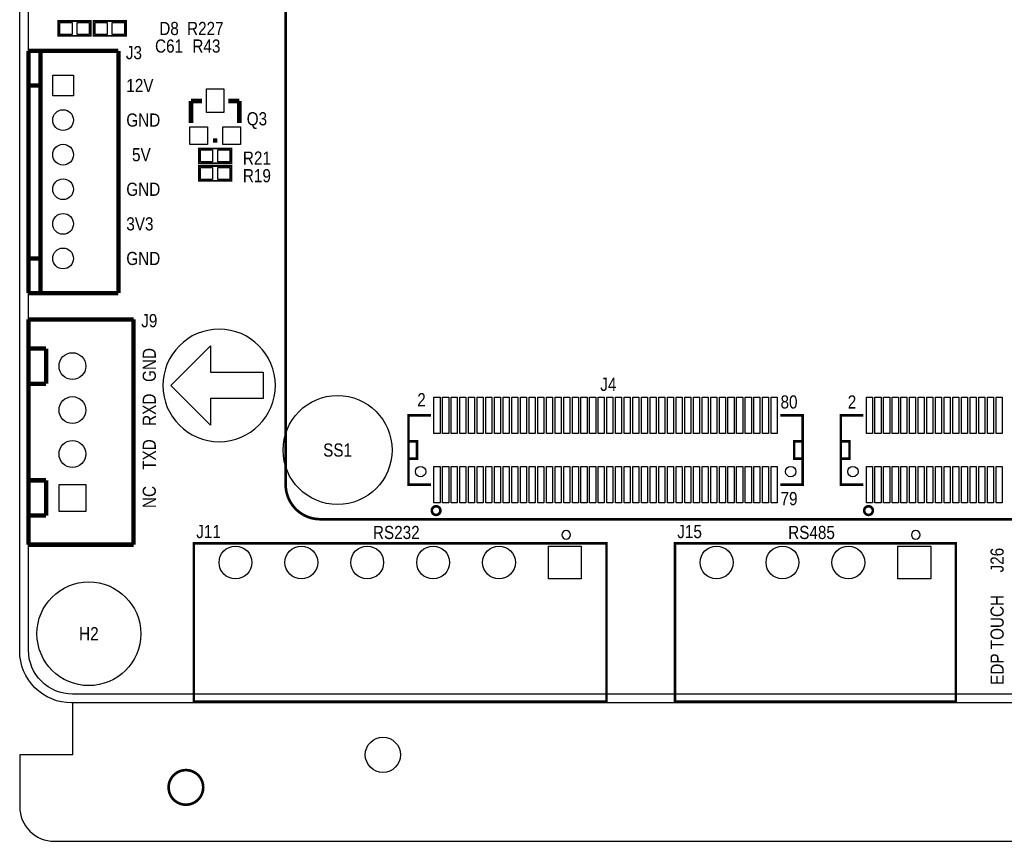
# Model space of a CAD drawing. Extents: x 0 to 137, y -8 to 92.
# Tile 1 of 11: x 0 to 57, y -8 to 39. Entities that reach past the tile are written whole.
import ezdxf
from ezdxf.enums import TextEntityAlignment as Align

# ---------------------------------------------------------------- set-up
doc = ezdxf.new("R2010")
doc.units = 0
for name, color, linetype in [('BG_OUTLINE', 3, 'CONTINUOUS'), ('BG_SILKSCREEN_TOP', 40, 'CONTINUOUS'), ('PG_SILKSCREEN_TOP', 254, 'CONTINUOUS'), ('PIN_SOLDERMASK_TOP', 12, 'CONTINUOUS'), ('RD_SILKSCREEN_TOP', 20, 'CONTINUOUS'), ('RKI_ALL', 2, 'CONTINUOUS')]:
    doc.layers.add(name, color=color, linetype=linetype)

msp = doc.modelspace()

# ---------------------------------------------------------------- linework, layer by layer
at = {"layer": 'BG_OUTLINE'}
msp.add_lwpolyline([(2.999994, 81.999836), (133.999732, 81.999836, -0.414214), (136.999726, 78.999842), (136.999726, 2.999994, -0.414214), (133.999732, 0), (2.999994, 0, -0.414214), (0, 2.999994), (0, 78.999842, -0.414214)], format="xyb", close=True, dxfattribs=at)
msp.add_lwpolyline([(3.048, 0), (3.048, -2.999994), (0, -2.999994), (0, -5.999988, 0.414214), (1.999996, -7.999984), (134.99973, -7.999984, 0.414214), (136.999726, -5.999988), (136.999726, -2.999994), (133.999732, -2.999994), (133.999732, 0)], format="xyb", dxfattribs=at)
at = {"layer": 'BG_OUTLINE', "const_width": 0.1524}
msp.add_lwpolyline([(10.61085, -4.883912, 1), (8.610854, -4.883912, 1), (10.61085, -4.883912)], format="xyb", dxfattribs=at)
at = {"layer": 'BG_SILKSCREEN_TOP', "const_width": 0.1524}
for points in [[(15.379954, 53.618892), (15.379954, 12.618974)], [(17.37995, 10.618978), (75.379834, 10.618978)]]:
    msp.add_lwpolyline(points, dxfattribs=at)
at = {"layer": 'BG_SILKSCREEN_TOP'}
msp.add_lwpolyline([(14.785645, 18.351754, 1), (8.280095, 18.351754, 1)], format="xyb", close=True, dxfattribs=at)
msp.add_lwpolyline([(14.07287, 19.113754), (14.07287, 17.589754), (11.02487, 17.589754), (11.02487, 16.065754), (8.73887, 18.351754), (11.02487, 20.637754), (11.02487, 19.113754)], close=True, dxfattribs=at)
at = {"layer": 'BG_SILKSCREEN_TOP', "const_width": 0.1524}
msp.add_lwpolyline([(15.379954, 12.618974, 0.414214), (17.37995, 10.618978)], format="xyb", dxfattribs=at)
at = {"layer": 'PG_SILKSCREEN_TOP'}
for points, const_width in [([(4.1148, 38.5572), (2.2352, 38.5572), (2.2352, 39.4208), (4.1148, 39.4208), (4.1148, 38.5572)], 0.1016), ([(4.2672, 39.4208), (6.1468, 39.4208), (6.1468, 38.5572), (4.2672, 38.5572), (4.2672, 39.4208)], 0.1016), ([(0.508, 37.694108), (0.508, 23.694085)], 0.254), ([(5.707888, 37.694108), (0.508, 37.694108)], 0.254), ([(1.207999, 37.694108), (1.207999, 23.694085)], 0.254), ([(5.707888, 23.694085), (5.707888, 37.694108)], 0.254), ([(1.207999, 35.694087), (0.508, 35.694087)], 0.254), ([(10.541, 34.798), (9.906, 34.798)], 0.254), ([(9.906, 34.798), (9.906, 33.528)], 0.254), ([(12.065, 34.798), (12.7, 34.798)], 0.254), ([(12.7, 34.798), (12.7, 33.528)], 0.254), ([(11.176, 32.512), (11.43, 32.512)], 0.254), ([(10.3632, 32.0548), (12.2428, 32.0548), (12.2428, 31.1912), (10.3632, 31.1912), (10.3632, 32.0548)], 0.1016), ([(12.2428, 30.1752), (10.3632, 30.1752), (10.3632, 31.0388), (12.2428, 31.0388), (12.2428, 30.1752)], 0.1016), ([(1.207999, 25.694107), (0.508, 25.694107)], 0.254), ([(0.508, 23.694085), (5.707888, 23.694085)], 0.254), ([(0.508, 22.170136), (6.587998, 22.170136)], 0.254), ([(0.508, 9.150147), (0.508, 22.170136)], 0.254), ([(6.587998, 22.170136), (6.587998, 9.150147)], 0.254), ([(0.508, 20.486141), (0.508, 18.454141)], 0.254), ([(1.524, 20.486141), (0.508, 20.486141)], 0.254), ([(1.524, 18.454141), (1.524, 20.486141)], 0.254), ([(0.508, 18.454141), (1.524, 18.454141)], 0.254), ([(23.77981, 16.618966), (22.479813, 16.618966), (22.479813, 12.618974), (23.77981, 12.618974)], 0.150012), ([(43.979821, 16.618966), (45.279818, 16.618966), (45.279818, 12.618974), (43.979821, 12.618974)], 0.150012), ([(48.779963, 16.618966), (47.479966, 16.618966), (47.479966, 12.618974), (48.779963, 12.618974)], 0.150012), ([(22.479813, 14.61897), (22.479813, 14.118971), (22.979812, 14.118971), (22.979812, 15.118969), (22.479813, 15.118969)], 0.150012), ([(45.279818, 14.61897), (45.279818, 14.118971), (44.779819, 14.118971), (44.779819, 15.118969), (45.279818, 15.118969)], 0.150012), ([(47.479966, 14.61897), (47.479966, 14.118971), (47.979965, 14.118971), (47.979965, 15.118969), (47.479966, 15.118969)], 0.150012), ([(0.508, 12.866141), (0.508, 10.834141)], 0.254), ([(1.524, 12.866141), (0.508, 12.866141)], 0.254), ([(1.524, 10.834141), (1.524, 12.866141)], 0.254), ([(0.508, 10.834141), (1.524, 10.834141)], 0.254), ([(6.587998, 9.150147), (0.508, 9.150147)], 0.254), ([(10.069957, 9.218981), (33.929955, 9.218981), (33.929955, 0.068986), (10.069957, 0.068986), (10.069957, 9.218981)], 0.150012), ([(37.889891, 9.218981), (54.129889, 9.218981), (54.129889, 0.068986), (37.889891, 0.068986), (37.889891, 9.218981)], 0.150012)]:
    msp.add_lwpolyline(points, dxfattribs=dict(at, const_width=const_width))
at = {"layer": 'PG_SILKSCREEN_TOP', "const_width": 0.150012}
for points in [[(24.329822, 11.118977, 1.000023), (23.829797, 11.118952, 0.999977), (24.329822, 11.118977)], [(49.329975, 11.118977, 1.000023), (48.829951, 11.118952, 0.999977), (49.329975, 11.118977)]]:
    msp.add_lwpolyline(points, format="xyb", dxfattribs=at)
at = {"layer": 'PG_SILKSCREEN_TOP'}
for points in [[(31.849974, 9.71898, 1), (31.349938, 9.718986, 1)], [(52.059891, 9.71898, 1), (51.55989, 9.718986, 1)]]:
    msp.add_lwpolyline(points, format="xyb", close=True, dxfattribs=at)
at = {"layer": 'PIN_SOLDERMASK_TOP'}
for points in [[(3.025623, 39.339495), (3.025623, 38.638505), (2.324633, 38.638505), (2.324633, 39.339495)], [(4.025367, 39.339495), (4.025367, 38.638505), (3.324377, 38.638505), (3.324377, 39.339495)], [(4.356633, 38.638505), (4.356633, 39.339495), (5.057623, 39.339495), (5.057623, 38.638505)], [(5.356377, 38.638505), (5.356377, 39.339495), (6.057367, 39.339495), (6.057367, 38.638505)], [(1.907997, 36.294085), (3.107995, 36.294085), (3.107995, 35.094088), (1.907997, 35.094088)], [(10.795762, 34.138362), (10.795762, 35.508438), (11.810238, 35.508438), (11.810238, 34.138362)], [(9.843262, 32.284162), (9.843262, 33.298638), (10.857738, 33.298638), (10.857738, 32.284162)], [(11.748262, 32.284162), (11.748262, 33.298638), (12.762738, 33.298638), (12.762738, 32.284162)], [(10.452633, 31.272505), (10.452633, 31.973495), (11.153623, 31.973495), (11.153623, 31.272505)], [(11.452377, 31.272505), (11.452377, 31.973495), (12.153367, 31.973495), (12.153367, 31.272505)], [(11.153623, 30.957495), (11.153623, 30.256505), (10.452633, 30.256505), (10.452633, 30.957495)], [(12.153367, 30.957495), (12.153367, 30.256505), (11.452377, 30.256505), (11.452377, 30.957495)], [(23.954816, 15.568955), (23.954816, 17.668951), (24.304828, 17.668951), (24.304828, 15.568955)], [(24.454815, 15.568955), (24.454815, 17.668951), (24.804827, 17.668951), (24.804827, 15.568955)], [(24.954814, 15.568955), (24.954814, 17.668951), (25.304826, 17.668951), (25.304826, 15.568955)], [(25.454813, 15.568955), (25.454813, 17.668951), (25.804825, 17.668951), (25.804825, 15.568955)], [(25.954812, 15.568955), (25.954812, 17.668951), (26.304824, 17.668951), (26.304824, 15.568955)], [(26.454811, 15.568955), (26.454811, 17.668951), (26.804823, 17.668951), (26.804823, 15.568955)], [(26.95481, 15.568955), (26.95481, 17.668951), (27.304822, 17.668951), (27.304822, 15.568955)], [(27.454809, 15.568955), (27.454809, 17.668951), (27.804821, 17.668951), (27.804821, 15.568955)], [(27.954808, 15.568955), (27.954808, 17.668951), (28.30482, 17.668951), (28.30482, 15.568955)], [(28.454807, 15.568955), (28.454807, 17.668951), (28.804819, 17.668951), (28.804819, 15.568955)], [(28.954806, 15.568955), (28.954806, 17.668951), (29.304818, 17.668951), (29.304818, 15.568955)], [(29.454805, 15.568955), (29.454805, 17.668951), (29.804817, 17.668951), (29.804817, 15.568955)], [(29.954804, 15.568955), (29.954804, 17.668951), (30.304816, 17.668951), (30.304816, 15.568955)], [(30.454803, 15.568955), (30.454803, 17.668951), (30.804815, 17.668951), (30.804815, 15.568955)], [(30.954802, 15.568955), (30.954802, 17.668951), (31.304814, 17.668951), (31.304814, 15.568955)], [(31.454801, 15.568955), (31.454801, 17.668951), (31.804813, 17.668951), (31.804813, 15.568955)], [(31.9548, 15.568955), (31.9548, 17.668951), (32.304812, 17.668951), (32.304812, 15.568955)], [(32.454799, 15.568955), (32.454799, 17.668951), (32.804811, 17.668951), (32.804811, 15.568955)], [(32.954798, 15.568955), (32.954798, 17.668951), (33.30481, 17.668951), (33.30481, 15.568955)], [(33.454797, 15.568955), (33.454797, 17.668951), (33.804809, 17.668951), (33.804809, 15.568955)], [(33.954822, 15.568955), (33.954822, 17.668951), (34.304834, 17.668951), (34.304834, 15.568955)], [(34.454821, 15.568955), (34.454821, 17.668951), (34.804833, 17.668951), (34.804833, 15.568955)], [(34.95482, 15.568955), (34.95482, 17.668951), (35.304832, 17.668951), (35.304832, 15.568955)], [(35.454819, 15.568955), (35.454819, 17.668951), (35.804831, 17.668951), (35.804831, 15.568955)], [(35.954818, 15.568955), (35.954818, 17.668951), (36.30483, 17.668951), (36.30483, 15.568955)], [(36.454817, 15.568955), (36.454817, 17.668951), (36.804829, 17.668951), (36.804829, 15.568955)], [(36.954816, 15.568955), (36.954816, 17.668951), (37.304828, 17.668951), (37.304828, 15.568955)], [(37.454815, 15.568955), (37.454815, 17.668951), (37.804827, 17.668951), (37.804827, 15.568955)], [(37.954814, 15.568955), (37.954814, 17.668951), (38.304826, 17.668951), (38.304826, 15.568955)], [(38.454813, 15.568955), (38.454813, 17.668951), (38.804825, 17.668951), (38.804825, 15.568955)], [(38.954812, 15.568955), (38.954812, 17.668951), (39.304824, 17.668951), (39.304824, 15.568955)], [(39.454811, 15.568955), (39.454811, 17.668951), (39.804823, 17.668951), (39.804823, 15.568955)], [(39.95481, 15.568955), (39.95481, 17.668951), (40.304822, 17.668951), (40.304822, 15.568955)], [(40.454809, 15.568955), (40.454809, 17.668951), (40.804821, 17.668951), (40.804821, 15.568955)], [(40.954808, 15.568955), (40.954808, 17.668951), (41.30482, 17.668951), (41.30482, 15.568955)], [(41.454807, 15.568955), (41.454807, 17.668951), (41.804819, 17.668951), (41.804819, 15.568955)], [(41.954806, 15.568955), (41.954806, 17.668951), (42.304818, 17.668951), (42.304818, 15.568955)], [(42.454805, 15.568955), (42.454805, 17.668951), (42.804817, 17.668951), (42.804817, 15.568955)], [(42.954804, 15.568955), (42.954804, 17.668951), (43.304816, 17.668951), (43.304816, 15.568955)], [(43.454803, 15.568955), (43.454803, 17.668951), (43.804815, 17.668951), (43.804815, 15.568955)], [(48.954969, 15.568955), (48.954969, 17.668951), (49.304981, 17.668951), (49.304981, 15.568955)], [(49.454968, 15.568955), (49.454968, 17.668951), (49.80498, 17.668951), (49.80498, 15.568955)], [(49.954967, 15.568955), (49.954967, 17.668951), (50.304979, 17.668951), (50.304979, 15.568955)], [(50.454966, 15.568955), (50.454966, 17.668951), (50.804978, 17.668951), (50.804978, 15.568955)], [(50.954965, 15.568955), (50.954965, 17.668951), (51.304977, 17.668951), (51.304977, 15.568955)], [(51.454964, 15.568955), (51.454964, 17.668951), (51.804976, 17.668951), (51.804976, 15.568955)], [(51.954963, 15.568955), (51.954963, 17.668951), (52.304975, 17.668951), (52.304975, 15.568955)], [(52.454962, 15.568955), (52.454962, 17.668951), (52.804974, 17.668951), (52.804974, 15.568955)], [(52.954961, 15.568955), (52.954961, 17.668951), (53.304973, 17.668951), (53.304973, 15.568955)], [(53.45496, 15.568955), (53.45496, 17.668951), (53.804972, 17.668951), (53.804972, 15.568955)], [(53.954959, 15.568955), (53.954959, 17.668951), (54.304971, 17.668951), (54.304971, 15.568955)], [(54.454958, 15.568955), (54.454958, 17.668951), (54.80497, 17.668951), (54.80497, 15.568955)], [(54.954957, 15.568955), (54.954957, 17.668951), (55.304969, 17.668951), (55.304969, 15.568955)], [(55.454956, 15.568955), (55.454956, 17.668951), (55.804968, 17.668951), (55.804968, 15.568955)], [(55.954955, 15.568955), (55.954955, 17.668951), (56.304967, 17.668951), (56.304967, 15.568955)], [(56.454954, 15.568955), (56.454954, 17.668951), (56.804966, 17.668951), (56.804966, 15.568955)], [(23.954816, 11.568963), (23.954816, 13.668959), (24.304828, 13.668959), (24.304828, 11.568963)], [(24.454815, 11.568963), (24.454815, 13.668959), (24.804827, 13.668959), (24.804827, 11.568963)], [(24.954814, 11.568963), (24.954814, 13.668959), (25.304826, 13.668959), (25.304826, 11.568963)], [(25.454813, 11.568963), (25.454813, 13.668959), (25.804825, 13.668959), (25.804825, 11.568963)], [(25.954812, 11.568963), (25.954812, 13.668959), (26.304824, 13.668959), (26.304824, 11.568963)], [(26.454811, 11.568963), (26.454811, 13.668959), (26.804823, 13.668959), (26.804823, 11.568963)], [(26.95481, 11.568963), (26.95481, 13.668959), (27.304822, 13.668959), (27.304822, 11.568963)], [(27.454809, 11.568963), (27.454809, 13.668959), (27.804821, 13.668959), (27.804821, 11.568963)], [(27.954808, 11.568963), (27.954808, 13.668959), (28.30482, 13.668959), (28.30482, 11.568963)], [(28.454807, 11.568963), (28.454807, 13.668959), (28.804819, 13.668959), (28.804819, 11.568963)], [(28.954806, 11.568963), (28.954806, 13.668959), (29.304818, 13.668959), (29.304818, 11.568963)], [(29.454805, 11.568963), (29.454805, 13.668959), (29.804817, 13.668959), (29.804817, 11.568963)], [(29.954804, 11.568963), (29.954804, 13.668959), (30.304816, 13.668959), (30.304816, 11.568963)], [(30.454803, 11.568963), (30.454803, 13.668959), (30.804815, 13.668959), (30.804815, 11.568963)], [(30.954802, 11.568963), (30.954802, 13.668959), (31.304814, 13.668959), (31.304814, 11.568963)], [(31.454801, 11.568963), (31.454801, 13.668959), (31.804813, 13.668959), (31.804813, 11.568963)], [(31.9548, 11.568963), (31.9548, 13.668959), (32.304812, 13.668959), (32.304812, 11.568963)], [(32.454799, 11.568963), (32.454799, 13.668959), (32.804811, 13.668959), (32.804811, 11.568963)], [(32.954798, 11.568963), (32.954798, 13.668959), (33.30481, 13.668959), (33.30481, 11.568963)], [(33.454797, 11.568963), (33.454797, 13.668959), (33.804809, 13.668959), (33.804809, 11.568963)], [(33.954822, 11.568963), (33.954822, 13.668959), (34.304834, 13.668959), (34.304834, 11.568963)], [(34.454821, 11.568963), (34.454821, 13.668959), (34.804833, 13.668959), (34.804833, 11.568963)], [(34.95482, 11.568963), (34.95482, 13.668959), (35.304832, 13.668959), (35.304832, 11.568963)], [(35.454819, 11.568963), (35.454819, 13.668959), (35.804831, 13.668959), (35.804831, 11.568963)], [(35.954818, 11.568963), (35.954818, 13.668959), (36.30483, 13.668959), (36.30483, 11.568963)], [(36.454817, 11.568963), (36.454817, 13.668959), (36.804829, 13.668959), (36.804829, 11.568963)], [(36.954816, 11.568963), (36.954816, 13.668959), (37.304828, 13.668959), (37.304828, 11.568963)], [(37.454815, 11.568963), (37.454815, 13.668959), (37.804827, 13.668959), (37.804827, 11.568963)], [(37.954814, 11.568963), (37.954814, 13.668959), (38.304826, 13.668959), (38.304826, 11.568963)], [(38.454813, 11.568963), (38.454813, 13.668959), (38.804825, 13.668959), (38.804825, 11.568963)], [(38.954812, 11.568963), (38.954812, 13.668959), (39.304824, 13.668959), (39.304824, 11.568963)], [(39.454811, 11.568963), (39.454811, 13.668959), (39.804823, 13.668959), (39.804823, 11.568963)], [(39.95481, 11.568963), (39.95481, 13.668959), (40.304822, 13.668959), (40.304822, 11.568963)], [(40.454809, 11.568963), (40.454809, 13.668959), (40.804821, 13.668959), (40.804821, 11.568963)], [(40.954808, 11.568963), (40.954808, 13.668959), (41.30482, 13.668959), (41.30482, 11.568963)], [(41.454807, 11.568963), (41.454807, 13.668959), (41.804819, 13.668959), (41.804819, 11.568963)], [(41.954806, 11.568963), (41.954806, 13.668959), (42.304818, 13.668959), (42.304818, 11.568963)], [(42.454805, 11.568963), (42.454805, 13.668959), (42.804817, 13.668959), (42.804817, 11.568963)], [(42.954804, 11.568963), (42.954804, 13.668959), (43.304816, 13.668959), (43.304816, 11.568963)], [(43.454803, 11.568963), (43.454803, 13.668959), (43.804815, 13.668959), (43.804815, 11.568963)], [(48.954969, 11.568963), (48.954969, 13.668959), (49.304981, 13.668959), (49.304981, 11.568963)], [(49.454968, 11.568963), (49.454968, 13.668959), (49.80498, 13.668959), (49.80498, 11.568963)], [(49.954967, 11.568963), (49.954967, 13.668959), (50.304979, 13.668959), (50.304979, 11.568963)], [(50.454966, 11.568963), (50.454966, 13.668959), (50.804978, 13.668959), (50.804978, 11.568963)], [(50.954965, 11.568963), (50.954965, 13.668959), (51.304977, 13.668959), (51.304977, 11.568963)], [(51.454964, 11.568963), (51.454964, 13.668959), (51.804976, 13.668959), (51.804976, 11.568963)], [(51.954963, 11.568963), (51.954963, 13.668959), (52.304975, 13.668959), (52.304975, 11.568963)], [(52.454962, 11.568963), (52.454962, 13.668959), (52.804974, 13.668959), (52.804974, 11.568963)], [(52.954961, 11.568963), (52.954961, 13.668959), (53.304973, 13.668959), (53.304973, 11.568963)], [(53.45496, 11.568963), (53.45496, 13.668959), (53.804972, 13.668959), (53.804972, 11.568963)], [(53.954959, 11.568963), (53.954959, 13.668959), (54.304971, 13.668959), (54.304971, 11.568963)], [(54.454958, 11.568963), (54.454958, 13.668959), (54.80497, 13.668959), (54.80497, 11.568963)], [(54.954957, 11.568963), (54.954957, 13.668959), (55.304969, 13.668959), (55.304969, 11.568963)], [(55.454956, 11.568963), (55.454956, 13.668959), (55.804968, 13.668959), (55.804968, 11.568963)], [(55.954955, 11.568963), (55.954955, 13.668959), (56.304967, 13.668959), (56.304967, 11.568963)], [(56.454954, 11.568963), (56.454954, 13.668959), (56.804966, 13.668959), (56.804966, 11.568963)], [(3.823005, 11.075137), (2.272995, 11.075137), (2.272995, 12.625146), (3.823005, 12.625146)], [(32.474954, 9.068981), (32.474954, 7.168985), (30.574958, 7.168985), (30.574958, 9.068981)], [(52.674888, 9.068981), (52.674888, 7.168985), (50.774892, 7.168985), (50.774892, 9.068981)]]:
    msp.add_lwpolyline(points, close=True, dxfattribs=at)
for centre, radius in [((2.507996, 33.694091), 0.599999), ((2.507996, 31.694095), 0.599999), ((2.507996, 29.694099), 0.599999), ((2.507996, 27.694103), 0.599999), ((2.507996, 25.694107), 0.599999), ((3.048, 19.470141), 0.775005), ((3.048, 16.930141), 0.775005), ((18.379948, 14.61897), 3.149994), ((3.048, 14.390141), 0.775005), ((23.179811, 13.36896), 0.299999), ((44.579819, 13.36896), 0.299999), ((48.179965, 13.36896), 0.299999), ((12.474956, 8.118983), 0.949998), ((16.284956, 8.118983), 0.949998), ((20.094956, 8.118983), 0.949998), ((23.904956, 8.118983), 0.949998), ((27.714956, 8.118983), 0.949998), ((40.29489, 8.118983), 0.949998), ((44.10489, 8.118983), 0.949998), ((47.91489, 8.118983), 0.949998), ((3.999992, 3.999992), 2.999994), ((20.999958, -2.999994), 1.016)]:
    msp.add_circle(centre, radius, dxfattribs=at)
at = {"layer": 'RKI_ALL'}
msp.add_lwpolyline([(0.508, 3.048), (0.508, 78.951836, -0.414214), (3.048, 81.491836), (133.951726, 81.491836, -0.414214), (136.491726, 78.951836), (136.491726, 3.048, -0.414214), (133.951726, 0.508), (3.048, 0.508, -0.414214)], format="xyb", close=True, dxfattribs=at)

# ---------------------------------------------------------------- texts
at = {"layer": 'BG_SILKSCREEN_TOP', "width": 0.866667}
for s, p in [('12V', (6.165596, 35.313087)), ('GND', (6.165596, 33.313091)), ('5V', (6.495796, 31.313095)), ('GND', (6.165596, 29.313099)), ('3V3', (6.165596, 27.313103)), ('GND', (6.165596, 25.313107)), ('RS232', (20.425156, 9.472981)), ('RS485', (44.43509, 9.472981))]:
    msp.add_text(s, height=0.762, dxfattribs=at).set_placement(p)
for s, p in [('GND', (7.874, 18.555741)), ('RXD', (7.874, 16.015741)), ('TXD', (7.874, 13.475741)), ('NC', (7.874, 11.265941)), ('EDP TOUCH', (56.896, 1.0414))]:
    msp.add_text(s, height=0.762, rotation=90, dxfattribs=at).set_placement(p)
at = {"layer": 'PG_SILKSCREEN_TOP', "width": 0.866667}
for s, p in [('2', (22.987, 17.145)), ('80', (43.9928, 17.018)), ('2', (47.879, 17.018)), ('79', (43.9928, 11.43))]:
    msp.add_text(s, height=0.762, dxfattribs=at).set_placement(p)
at = {"layer": 'RD_SILKSCREEN_TOP', "width": 0.866667}
for s, p in [('D8', (8.636, 38.608)), ('C61', (8.636, 37.592)), ('R43', (10.795, 37.592)), ('J3', (6.604, 37.211)), ('Q3', (13.716, 33.3883)), ('R21', (13.716, 31.115)), ('R19', (13.716, 30.099)), ('J9', (7.493, 21.717)), ('J4', (34.036, 18.034)), ('SS1', (18.379948, 14.23797)), ('J11', (10.922, 9.525)), ('J15', (38.735, 9.525)), ('H2', (3.999992, 3.618992))]:
    msp.add_text(s, height=0.762, dxfattribs=at).set_placement(p, align=Align.CENTER)
msp.add_text('R227', height=0.762, dxfattribs=at).set_placement((9.6774, 38.608))
msp.add_text('J26', height=0.762, rotation=90, dxfattribs=at).set_placement((56.896, 8.255), align=Align.CENTER)

doc.saveas('drawing.dxf')
